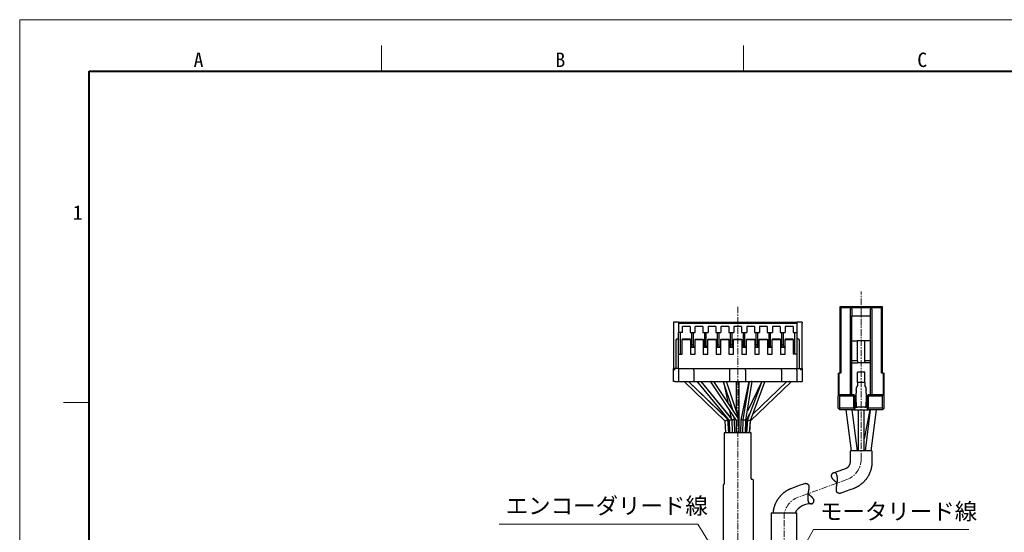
# Model space of a CAD drawing. Header units: millimetres. Extents: x 0 to 422, y 0 to 298.
# Tile 27 of 28: x 0 to 191, y 198 to 298. Entities that reach past the tile are written whole.
import ezdxf

# ---------------------------------------------------------------- set-up
doc = ezdxf.new("R2010")
doc.units = ezdxf.units.MM
doc.linetypes.add('CENTER', pattern=[2, 1.25, -0.25, 0.25, -0.25])
doc.layers.add('図面用', color=7, linetype='Continuous')
doc.styles.add('ｍｓ ｐゴシック', font='msgothic.ttc')

msp = doc.modelspace()

# ---------------------------------------------------------------- linework, layer by layer
at = {"color": 5, "linetype": 'Continuous', "lineweight": 9, "true_color": 0x0000ff}
for p, q in [((0, 0), (0, 297.5)), ((0, 297.5), (422, 297.5))]:
    msp.add_line(p, q, dxfattribs=at)
at = {"color": 7, "linetype": 'Continuous', "lineweight": 9}
for p, q in [((70.33333, 287.5), (70.33333, 292.5)), ((140.66667, 287.5), (140.66667, 292.5)), ((13.5, 223.125), (8.5, 223.125))]:
    msp.add_line(p, q, dxfattribs=at)
at = {"color": 7, "linetype": 'Continuous', "lineweight": 40}
for p, q in [((13.5, 10), (13.5, 287.5)), ((13.5, 287.5), (414.5, 287.5))]:
    msp.add_line(p, q, dxfattribs=at)
at = {"color": 1, "linetype": 'CENTER', "lineweight": 9, "true_color": 0xff0000}
for p, q in [((163.56471, 212.10042), (163.56471, 244.7)), ((139.56471, 241.7), (139.56471, 167)), ((160.80119, 208.15371), (151.32822, 204.70584)), ((148.56471, 167), (148.56471, 200.75913))]:
    msp.add_line(p, q, dxfattribs=at)
at = {"color": 7, "linetype": 'Continuous', "lineweight": 30}
for p, q in [((159.41471, 241.7), (159.61471, 241.5)), ((159.41471, 241.7), (159.41471, 228.81)), ((167.71471, 241.7), (159.41471, 241.7)), ((159.61471, 241.5), (159.61471, 228.81)), ((167.51471, 241.5), (159.61471, 241.5)), ((161.76471, 241.3), (161.46471, 241.3)), ((161.46471, 224.7), (161.46471, 241.3)), ((161.76471, 241.3), (161.76471, 239.90979)), ((165.66471, 241.3), (165.36471, 241.3)), ((165.36471, 239.90979), (165.36471, 241.3)), ((165.66471, 241.3), (165.66471, 224.7)), ((167.71471, 241.7), (167.51471, 241.5)), ((167.51471, 228.81), (167.51471, 241.5)), ((167.71471, 228.81), (167.71471, 241.7)), ((165.36471, 239.90979), (161.76471, 239.90979)), ((161.76471, 235.1), (161.76471, 239.90979)), ((165.36471, 235.1), (165.36471, 239.90979)), ((128.06471, 238.7), (127.06471, 238.7)), ((127.06471, 238.7), (127.06471, 238.55)), ((127.06471, 238.55), (127.06471, 229.7)), ((128.06471, 238.7), (151.06471, 238.7)), ((128.06471, 238.7), (128.06471, 238.5)), ((128.06471, 238.5), (151.06471, 238.5)), ((128.06471, 238.5), (128.06471, 236.7)), ((130.31471, 237.9), (128.81471, 237.9)), ((128.81471, 236.7), (128.81471, 237.9)), ((130.31471, 237.9), (130.31471, 236.7)), ((132.81471, 237.9), (131.31471, 237.9)), ((131.31471, 236.7), (131.31471, 237.9)), ((132.81471, 237.9), (132.81471, 236.7)), ((135.31471, 237.9), (133.81471, 237.9)), ((133.81471, 237.9), (133.81471, 236.7)), ((135.31471, 237.9), (135.31471, 236.7)), ((137.81471, 237.9), (136.31471, 237.9)), ((136.31471, 237.9), (136.31471, 236.7)), ((137.81471, 237.9), (137.81471, 236.7)), ((140.31471, 237.9), (138.81471, 237.9)), ((138.81471, 237.9), (138.81471, 236.7)), ((140.31471, 237.9), (140.31471, 236.7)), ((142.81471, 237.9), (141.31471, 237.9)), ((141.31471, 237.9), (141.31471, 236.7)), ((142.81471, 237.9), (142.81471, 236.7)), ((145.31471, 237.9), (143.81471, 237.9)), ((143.81471, 237.9), (143.81471, 236.7)), ((145.31471, 237.9), (145.31471, 236.7)), ((147.81471, 237.9), (146.31471, 237.9)), ((146.31471, 237.9), (146.31471, 236.7)), ((147.81471, 237.9), (147.81471, 236.7)), ((150.31471, 237.9), (148.81471, 237.9)), ((148.81471, 237.9), (148.81471, 236.7)), ((150.31471, 237.9), (150.31471, 236.7)), ((151.06471, 238.7), (151.06471, 238.5)), ((152.06471, 238.7), (151.06471, 238.7)), ((151.06471, 238.5), (151.06471, 236.7)), ((152.06471, 238.7), (152.06471, 238.55)), ((152.06471, 229.7), (152.06471, 238.55)), ((128.06471, 235.5), (127.86471, 235.5)), ((128.81471, 236.7), (128.06471, 236.7)), ((128.06471, 235.27681), (128.06471, 236.7)), ((128.46471, 232.5), (128.46471, 236.7)), ((130.36471, 235.43514), (128.76471, 235.43514)), ((128.76471, 235.43514), (128.76471, 235.35)), ((130.31471, 236.7), (131.31471, 236.7)), ((130.36471, 235.35), (130.36471, 235.43514)), ((130.66471, 233.96667), (130.66471, 236.7)), ((130.96471, 233.96667), (130.96471, 236.7)), ((131.26471, 235.43514), (132.86471, 235.43514)), ((131.26471, 235.43514), (131.26471, 235.35)), ((132.81471, 236.7), (133.81471, 236.7)), ((132.86471, 235.35), (132.86471, 235.43514)), ((133.16471, 233.96667), (133.16471, 236.7)), ((133.46471, 233.96667), (133.46471, 236.7)), ((133.76471, 235.43514), (135.36471, 235.43514)), ((133.76471, 235.43514), (133.76471, 235.35)), ((135.31471, 236.7), (136.31471, 236.7)), ((135.36471, 235.35), (135.36471, 235.43514)), ((135.66471, 233.96667), (135.66471, 236.7)), ((135.96471, 233.96667), (135.96471, 236.7)), ((136.26471, 235.43514), (137.86471, 235.43514)), ((136.26471, 235.43514), (136.26471, 235.35)), ((137.81471, 236.7), (138.81471, 236.7)), ((137.86471, 235.35), (137.86471, 235.43514)), ((138.16471, 233.96667), (138.16471, 236.7)), ((138.46471, 233.96667), (138.46471, 236.7)), ((138.76471, 235.43514), (140.36471, 235.43514)), ((138.76471, 235.43514), (138.76471, 235.35)), ((140.31471, 236.7), (141.31471, 236.7)), ((140.36471, 235.35), (140.36471, 235.43514)), ((140.66471, 233.96667), (140.66471, 236.7)), ((140.96471, 233.96667), (140.96471, 236.7)), ((141.26471, 235.43514), (142.86471, 235.43514)), ((141.26471, 235.43514), (141.26471, 235.35)), ((142.81471, 236.7), (143.81471, 236.7)), ((142.86471, 235.35), (142.86471, 235.43514)), ((143.16471, 233.96667), (143.16471, 236.7)), ((143.46471, 233.96667), (143.46471, 236.7)), ((143.76471, 235.43514), (145.36471, 235.43514)), ((143.76471, 235.43514), (143.76471, 235.35)), ((145.31471, 236.7), (146.31471, 236.7)), ((145.36471, 235.35), (145.36471, 235.43514)), ((145.66471, 233.96667), (145.66471, 236.7)), ((145.96471, 233.96667), (145.96471, 236.7)), ((147.86471, 235.43514), (146.26471, 235.43514)), ((146.26471, 235.43514), (146.26471, 235.35)), ((147.81471, 236.7), (148.81471, 236.7)), ((147.86471, 235.35), (147.86471, 235.43514)), ((148.16471, 233.96667), (148.16471, 236.7)), ((148.46471, 233.96667), (148.46471, 236.7)), ((150.36471, 235.43514), (148.76471, 235.43514)), ((148.76471, 235.43514), (148.76471, 235.35)), ((150.31471, 236.7), (151.06471, 236.7)), ((150.36471, 235.35), (150.36471, 235.43514)), ((150.66471, 232.5), (150.66471, 236.7)), ((151.06471, 236.7), (151.06471, 235.27681)), ((151.26471, 235.5), (151.06471, 235.5)), ((127.56471, 235.2), (127.56471, 229.7)), ((128.06471, 235.27681), (128.06471, 235.2)), ((128.06471, 232.5), (128.06471, 235.2)), ((128.76471, 232.5), (128.76471, 235.35)), ((128.76471, 235.35), (130.36471, 235.35)), ((130.36471, 235.35), (130.36471, 232.5)), ((130.66471, 233.96667), (130.36471, 233.96667)), ((131.26471, 233.8), (130.36471, 233.8)), ((130.96471, 234.3), (130.66471, 234.3)), ((130.96471, 233.96667), (131.26471, 233.96667)), ((131.26471, 232.5), (131.26471, 235.35)), ((131.26471, 235.35), (132.86471, 235.35)), ((132.86471, 235.35), (132.86471, 232.5)), ((132.86471, 233.96667), (133.16471, 233.96667)), ((133.76471, 233.8), (132.86471, 233.8)), ((133.46471, 234.3), (133.16471, 234.3)), ((133.76471, 233.96667), (133.46471, 233.96667)), ((133.76471, 232.5), (133.76471, 235.35)), ((133.76471, 235.35), (135.36471, 235.35)), ((135.36471, 235.35), (135.36471, 232.5)), ((135.36471, 233.96667), (135.66471, 233.96667)), ((136.26471, 233.8), (135.36471, 233.8)), ((135.96471, 234.3), (135.66471, 234.3)), ((136.26471, 233.96667), (135.96471, 233.96667)), ((136.26471, 232.5), (136.26471, 235.35)), ((136.26471, 235.35), (137.86471, 235.35)), ((137.86471, 235.35), (137.86471, 232.5)), ((137.86471, 233.96667), (138.16471, 233.96667)), ((138.76471, 233.8), (137.86471, 233.8)), ((138.46471, 234.3), (138.16471, 234.3)), ((138.76471, 233.96667), (138.46471, 233.96667)), ((138.76471, 232.5), (138.76471, 235.35)), ((138.76471, 235.35), (140.36471, 235.35)), ((140.36471, 235.35), (140.36471, 232.5)), ((140.36471, 233.96667), (140.66471, 233.96667)), ((141.26471, 233.8), (140.36471, 233.8)), ((140.96471, 234.3), (140.66471, 234.3)), ((141.26471, 233.96667), (140.96471, 233.96667)), ((141.26471, 232.5), (141.26471, 235.35)), ((141.26471, 235.35), (142.86471, 235.35)), ((142.86471, 235.35), (142.86471, 232.5)), ((142.86471, 233.96667), (143.16471, 233.96667)), ((143.76471, 233.8), (142.86471, 233.8)), ((143.46471, 234.3), (143.16471, 234.3)), ((143.76471, 233.96667), (143.46471, 233.96667)), ((143.76471, 232.5), (143.76471, 235.35)), ((143.76471, 235.35), (145.36471, 235.35)), ((145.36471, 235.35), (145.36471, 232.5)), ((145.36471, 233.96667), (145.66471, 233.96667)), ((146.26471, 233.8), (145.36471, 233.8)), ((145.96471, 234.3), (145.66471, 234.3)), ((146.26471, 233.96667), (145.96471, 233.96667)), ((146.26471, 232.5), (146.26471, 235.35)), ((146.26471, 235.35), (147.86471, 235.35)), ((147.86471, 235.35), (147.86471, 232.5)), ((147.86471, 233.96667), (148.16471, 233.96667)), ((148.76471, 233.8), (147.86471, 233.8)), ((148.46471, 234.3), (148.16471, 234.3)), ((148.76471, 233.96667), (148.46471, 233.96667)), ((148.76471, 232.5), (148.76471, 235.35)), ((148.76471, 235.35), (150.36471, 235.35)), ((150.36471, 235.35), (150.36471, 232.5)), ((151.06471, 235.27681), (151.06471, 235.2)), ((151.06471, 235.2), (151.06471, 232.5)), ((151.56471, 229.7), (151.56471, 235.2)), ((161.76471, 235.1), (162.86471, 235.1)), ((161.76471, 231.2), (161.76471, 235.1)), ((162.86471, 231.2), (162.86471, 235.1)), ((164.26471, 235.1), (162.86471, 235.1)), ((165.36471, 235.1), (164.26471, 235.1)), ((164.26471, 231.2), (164.26471, 235.1)), ((165.36471, 231.2), (165.36471, 235.1)), ((128.06471, 232.5), (128.76471, 232.5)), ((128.06471, 229.7), (128.06471, 232.5)), ((130.36471, 232.5), (131.26471, 232.5)), ((132.86471, 232.5), (133.76471, 232.5)), ((135.36471, 232.5), (136.26471, 232.5)), ((137.86471, 232.5), (138.76471, 232.5)), ((140.36471, 232.5), (141.26471, 232.5)), ((142.86471, 232.5), (143.76471, 232.5)), ((145.36471, 232.5), (146.26471, 232.5)), ((147.86471, 232.5), (148.76471, 232.5)), ((151.06471, 232.5), (150.36471, 232.5)), ((151.06471, 232.5), (151.06471, 229.7)), ((127.06471, 229.7), (127.36471, 229.4)), ((127.06471, 227.2), (127.06471, 229.7)), ((128.06471, 229.7), (127.06471, 229.7)), ((128.06471, 229.7), (128.06471, 229.4)), ((128.06471, 229.7), (131.06471, 229.7)), ((131.06471, 229.7), (138.06471, 229.7)), ((131.06471, 229.4), (131.06471, 229.7)), ((138.06471, 229.4), (138.06471, 229.7)), ((138.06471, 229.7), (141.06471, 229.7)), ((141.06471, 229.7), (148.06471, 229.7)), ((141.06471, 229.4), (141.06471, 229.7)), ((148.06471, 229.4), (148.06471, 229.7)), ((148.06471, 229.7), (151.06471, 229.7)), ((151.06471, 229.7), (152.06471, 229.7)), ((151.06471, 229.4), (151.06471, 229.7)), ((151.76471, 229.4), (152.06471, 229.7)), ((152.06471, 229.7), (152.06471, 227.2)), ((162.86471, 231.2), (161.76471, 231.2)), ((161.76471, 230.85), (161.76471, 231.2)), ((161.76471, 230.85), (162.86471, 230.85)), ((161.76471, 224.7), (161.76471, 230.85)), ((162.86471, 231.2), (162.86471, 230.85)), ((164.26471, 230.85), (162.86471, 230.85)), ((165.36471, 231.2), (164.26471, 231.2)), ((164.26471, 230.85), (164.26471, 231.2)), ((165.36471, 230.85), (164.26471, 230.85)), ((165.36471, 230.85), (165.36471, 231.2)), ((165.36471, 224.7), (165.36471, 230.85)), ((128.06471, 229.4), (128.06471, 227.2)), ((131.06471, 229.4), (131.06471, 227.2)), ((138.06471, 227.2), (138.06471, 229.4)), ((141.06471, 229.4), (141.06471, 227.2)), ((148.06471, 229.4), (148.06471, 227.2)), ((151.06471, 229.4), (151.06471, 227.2)), ((159.11471, 228.81), (159.31471, 228.81)), ((159.11471, 228.81), (159.11471, 224.4)), ((159.31471, 224.6), (159.31471, 228.81)), ((159.61471, 228.81), (159.31471, 228.81)), ((164.26471, 229), (162.86471, 229)), ((162.86471, 227), (162.86471, 229)), ((164.26471, 227), (164.26471, 229)), ((167.81471, 228.81), (167.51471, 228.81)), ((167.81471, 228.81), (168.01471, 228.81)), ((167.81471, 228.81), (167.81471, 224.6)), ((168.01471, 224.4), (168.01471, 228.81)), ((127.36471, 227.2), (127.06471, 227.2)), ((127.36471, 227.2), (128.06471, 227.2)), ((128.06471, 227.2), (131.06471, 227.2)), ((129.26471, 227.2), (129.26471, 227.07242)), ((129.26471, 227.07242), (129.26471, 227.07202)), ((129.26476, 227.07189), (129.35695, 226.98358)), ((129.26479, 227.07223), (137.06964, 219.56467)), ((137.65377, 219.83533), (129.99745, 227.2)), ((137.62955, 219.88977), (129.99838, 227.2)), ((131.06471, 227.2), (138.06471, 227.2)), ((131.76471, 227.2), (131.76471, 227.09343)), ((131.76471, 227.09343), (131.76471, 227.09231)), ((131.76477, 227.09324), (137.87525, 219.58799)), ((131.76479, 227.09208), (131.8327, 227.00981)), ((138.46657, 219.81201), (132.45156, 227.2)), ((138.25812, 220.16795), (132.4537, 227.2)), ((134.26471, 227.2), (134.26471, 227.10963)), ((134.26496, 227.10878), (139.26471, 219.60917)), ((139.86466, 219.7909), (134.92526, 227.2)), ((136.76471, 227.2), (136.76471, 227.15134)), ((136.76471, 227.15129), (138.57169, 221.73035)), ((136.7748, 227.12102), (137.6204, 223.15729)), ((139.83661, 219.83298), (137.38093, 227.2)), ((138.06471, 227.2), (141.06471, 227.2)), ((139.26471, 227.2), (139.26471, 221.54868)), ((139.86471, 219.79075), (139.86471, 227.2)), ((141.75795, 227.2), (140.16513, 219.73362)), ((141.76095, 227.2), (140.57483, 219.72876)), ((141.06471, 227.2), (148.06471, 227.2)), ((141.17321, 219.67124), (142.3647, 227.17629)), ((144.24407, 227.2), (141.4387, 219.76336)), ((144.23183, 227.2), (141.44995, 221.4144)), ((142.03217, 219.63664), (144.86469, 227.14525)), ((142.05989, 219.56479), (149.86462, 227.07223)), ((142.35975, 227.14515), (142.36466, 227.16815)), ((142.36471, 227.17638), (142.36471, 227.2)), ((142.36471, 227.16857), (142.36471, 227.17638)), ((149.13196, 227.2), (142.46677, 220.7887)), ((144.84076, 227.08183), (144.86467, 227.13154)), ((144.86471, 227.14535), (144.86471, 227.2)), ((144.86471, 227.13171), (144.86471, 227.14535)), ((148.06471, 227.2), (151.06471, 227.2)), ((149.86471, 227.07242), (149.86471, 227.2)), ((151.06471, 227.2), (151.76471, 227.2)), ((151.76471, 227.2), (152.06471, 227.2)), ((162.86471, 227), (162.86471, 226.42498)), ((164.26471, 227), (162.86471, 227)), ((164.26471, 227), (164.26471, 226.42498)), ((159.26471, 224.55), (159.11471, 224.4)), ((159.11471, 222), (159.11471, 224.4)), ((159.41471, 224.7), (159.26471, 224.55)), ((159.41471, 224.4), (159.26471, 224.55)), ((159.41471, 224.7), (162.11471, 224.7)), ((159.41471, 222), (159.41471, 224.4)), ((159.41471, 224.4), (162.11471, 224.4)), ((162.26471, 224.55), (162.11471, 224.7)), ((162.11471, 224.4), (162.26471, 224.55)), ((162.11471, 222), (162.11471, 224.4)), ((162.41471, 224.4), (162.26471, 224.55)), ((162.41471, 222), (162.41471, 224.4)), ((162.56471, 225.48504), (162.56471, 225.67185)), ((162.56471, 225.48504), (162.56471, 224.9)), ((162.56471, 223.2), (162.56471, 224.9)), ((164.56471, 225.67185), (164.56471, 225.48504)), ((164.56471, 224.9), (164.56471, 225.48504)), ((164.56471, 224.9), (164.56471, 223.2)), ((164.71471, 224.4), (164.86471, 224.55)), ((164.71471, 222), (164.71471, 224.4)), ((164.86471, 224.55), (165.01471, 224.7)), ((165.01471, 224.4), (164.86471, 224.55)), ((165.01471, 224.7), (167.71471, 224.7)), ((165.01471, 222), (165.01471, 224.4)), ((165.01471, 224.4), (167.71471, 224.4)), ((167.86471, 224.55), (167.71471, 224.7)), ((167.71471, 224.4), (167.86471, 224.55)), ((167.71471, 222), (167.71471, 224.4)), ((168.01471, 224.4), (167.86471, 224.55)), ((168.01471, 222), (168.01471, 224.4)), ((138.52261, 221.80398), (138.47897, 222.00851)), ((162.56471, 223.5), (162.41471, 223.5)), ((162.41471, 222.2), (162.86471, 222.2)), ((162.56471, 223.2), (162.56471, 222.50718)), ((164.26471, 222.2), (162.86471, 222.2)), ((164.71471, 222.2), (164.26471, 222.2)), ((164.71471, 223.5), (164.56471, 223.5)), ((164.56471, 222.50718), (164.56471, 223.2)), ((137.95974, 221.56661), (138.28701, 220.03256)), ((138.96428, 219.73362), (138.86195, 220.2133)), ((141.25571, 219.62582), (141.86425, 220.89142)), ((159.11471, 222), (159.26471, 221.85)), ((159.41471, 222), (159.26471, 221.85)), ((159.41471, 221.7), (159.26471, 221.85)), ((162.11471, 222), (159.41471, 222)), ((162.11471, 221.7), (159.41471, 221.7)), ((160.5876, 221.7), (161.60983, 213.7)), ((160.5876, 221.7), (161.60983, 213.7)), ((162.81958, 213.7), (161.79736, 221.7)), ((162.81958, 213.7), (161.79736, 221.7)), ((162.11471, 222), (162.26471, 221.85)), ((162.11471, 221.7), (162.26471, 221.85)), ((162.11471, 221.7), (165.01471, 221.7)), ((162.26471, 221.85), (162.41471, 222)), ((162.96471, 221.7), (162.96471, 213.7)), ((162.96471, 221.7), (162.96471, 213.7)), ((165.25902, 221.7), (164.16471, 216.07208)), ((164.16471, 213.7), (164.16471, 221.7)), ((164.16471, 213.7), (164.16471, 221.7)), ((165.25902, 221.7), (164.16471, 216.07208)), ((165.33205, 221.7), (164.30983, 213.7)), ((165.33205, 221.7), (164.30983, 213.7)), ((164.71471, 222), (164.86471, 221.85)), ((164.86471, 221.85), (165.01471, 222)), ((165.01471, 221.7), (164.86471, 221.85)), ((167.71471, 222), (165.01471, 222)), ((167.71471, 221.7), (165.01471, 221.7)), ((165.51958, 213.7), (166.54181, 221.7)), ((165.51958, 213.7), (166.54181, 221.7)), ((167.71471, 222), (167.86471, 221.85)), ((167.71471, 221.7), (167.86471, 221.85)), ((168.01471, 222), (167.86471, 221.85)), ((137.06953, 219.56479), (137.21641, 217.2)), ((137.81757, 217.2), (137.65389, 219.83505)), ((137.84333, 217.2), (137.68744, 219.81867)), ((137.87524, 219.58799), (137.97308, 217.2)), ((138.57358, 217.2), (138.46657, 219.81201)), ((138.99473, 217.2), (138.96433, 219.73323)), ((139.26471, 219.60925), (139.26471, 217.2)), ((139.86471, 217.2), (139.86471, 219.79075)), ((140.16508, 219.73323), (140.13468, 217.2)), ((140.57483, 219.72875), (140.48832, 217.2)), ((141.08867, 217.2), (141.17322, 219.67125)), ((141.15633, 217.2), (141.25572, 219.62583)), ((141.43867, 219.7632), (141.28608, 217.2)), ((141.88714, 217.2), (142.0322, 219.63672)), ((141.913, 217.2), (142.0599, 219.56495)), ((142.16471, 217.2), (136.96471, 217.2)), ((136.96471, 217.2), (136.96471, 207.3118)), ((142.16471, 208.3), (142.16471, 217.2)), ((165.66471, 213.7), (161.46471, 213.7)), ((136.76471, 207.0882), (136.76471, 192.2)), ((136.90943, 207.22236), (136.81998, 207.17764)), ((142.23491, 208.2), (142.46471, 208.2)), ((142.56471, 208.1), (142.56471, 195.3)), ((146.06471, 201.7), (146.06471, 176.7)), ((146.06471, 201.7), (151.06471, 201.7)), ((151.06471, 187), (151.06471, 201.7))]:
    msp.add_line(p, q, dxfattribs=at)
for points in [[(158.17622, 209.43308), (159.96785, 210.08518), (160.49907, 210.27853), (160.52847, 210.28923), (160.55152, 210.29763), (160.56682, 210.30332), (160.57747, 210.30747), (160.5902, 210.31264), (160.60602, 210.31917), (160.62191, 210.32594), (160.63769, 210.3329), (160.65803, 210.34223), (160.6782, 210.35186), (160.69818, 210.3618), (160.71798, 210.37204), (160.73758, 210.38258), (160.75699, 210.39342), (160.7762, 210.40456), (160.79673, 210.41691), (160.81701, 210.42959), (160.83704, 210.44259), (160.85682, 210.45592), (160.8767, 210.46981), (160.8963, 210.48403), (160.91563, 210.49856), (160.93467, 210.51339), (160.95342, 210.52854), (160.97188, 210.54398), (160.99004, 210.5597), (161.00791, 210.57572), (161.02547, 210.59201), (161.04272, 210.60857), (161.05813, 210.62386), (161.07329, 210.63936), (161.08818, 210.65507), (161.10281, 210.67099), (161.11717, 210.68711), (161.13126, 210.70342), (161.14508, 210.71992), (161.15971, 210.73796), (161.17401, 210.75622), (161.18798, 210.77468), (161.20163, 210.79334), (161.21519, 210.81254), (161.2284, 210.83194), (161.24125, 210.85152), (161.25376, 210.87129), (161.26592, 210.89123), (161.27773, 210.91134), (161.28918, 210.93161), (161.30028, 210.95204), (161.31102, 210.97261), (161.3214, 210.99333), (161.33053, 211.01228), (161.33937, 211.03134), (161.3479, 211.05051), (161.35613, 211.06977), (161.36407, 211.08912), (161.3717, 211.10856), (161.37904, 211.12809), (161.38662, 211.14928), (161.39385, 211.17055), (161.40073, 211.19191), (161.40725, 211.21333), (161.41353, 211.23522), (161.41944, 211.25717), (161.42499, 211.27918), (161.43017, 211.30124), (161.43498, 211.32335), (161.43944, 211.34549), (161.44352, 211.36766), (161.44724, 211.38986), (161.4506, 211.41208), (161.4536, 211.43431), (161.45573, 211.45201), (161.45763, 211.4697), (161.4593, 211.48739), (161.46075, 211.50508), (161.46197, 211.52276), (161.46296, 211.54044), (161.46373, 211.55808), (161.46428, 211.57251), (161.46443, 211.57792), (161.46455, 211.58396), (161.46464, 211.59118), (161.46469, 211.60012), (161.46471, 211.65877), (161.46471, 211.80415), (161.46471, 212.08202), (161.46471, 212.63073), (161.46471, 213.7)], [(165.66471, 213.7), (165.66471, 212.37534), (165.66471, 211.72815), (165.66471, 211.67604), (165.66471, 211.61558), (165.66409, 211.53344), (165.66209, 211.44059), (165.65875, 211.35198), (165.65409, 211.26567), (165.64847, 211.18423), (165.64175, 211.10374), (165.63395, 211.02421), (165.62512, 210.94565), (165.6153, 210.86807), (165.60452, 210.79148), (165.59282, 210.71589), (165.58024, 210.64131), (165.56538, 210.56028), (165.54955, 210.48049), (165.53278, 210.40196), (165.51513, 210.32468), (165.4963, 210.24731), (165.47665, 210.17126), (165.45623, 210.09653), (165.43508, 210.02313), (165.41325, 209.95105), (165.38508, 209.86284), (165.356, 209.7767), (165.32611, 209.69265), (165.29548, 209.61067), (165.26363, 209.52932), (165.2312, 209.45009), (165.19826, 209.37298), (165.1649, 209.29797), (165.1312, 209.22504), (165.09715, 209.15403), (165.06291, 209.08507), (165.02854, 209.01815), (164.99411, 208.95325), (164.95969, 208.89035), (164.92535, 208.82941), (164.89114, 208.77043), (164.8479, 208.69815), (164.80509, 208.62894), (164.76283, 208.56276), (164.71985, 208.49748), (164.67416, 208.43019), (164.62562, 208.36097), (164.57415, 208.28992), (164.53157, 208.23287), (164.48706, 208.17481), (164.44055, 208.1158), (164.39201, 208.05589), (164.34137, 207.99514), (164.28858, 207.93362), (164.23359, 207.8714), (164.17751, 207.80981), (164.11921, 207.74768), (164.05865, 207.68509), (163.99577, 207.62211), (163.94057, 207.56843), (163.88363, 207.51457), (163.82494, 207.4606), (163.76445, 207.40656), (163.70215, 207.35252), (163.63801, 207.29852), (163.57694, 207.24862), (163.51424, 207.19885), (163.4499, 207.14929), (163.3839, 207.09997), (163.31498, 207.05005), (163.24431, 207.00051), (163.17188, 206.95138), (163.09767, 206.90273), (163.02167, 206.85462), (162.95696, 206.81499), (162.891, 206.77582), (162.82377, 206.73714), (162.75528, 206.69899), (162.68552, 206.66141), (162.61448, 206.62444), (162.53554, 206.58485), (162.45507, 206.54608), (162.37308, 206.50818), (162.28957, 206.47122), (162.20454, 206.43524), (162.1155, 206.39938), (162.02464, 206.36451), (161.35275, 206.11969), (160.62077, 205.85328), (159.81533, 205.56012), (159.61255, 205.48631)], [(157.9754, 209.31426), (157.9681, 209.30796), (157.95366, 209.29501), (157.93947, 209.28158), (157.92555, 209.2677), (157.91211, 209.25356), (157.89896, 209.23898), (157.88612, 209.22395), (157.87362, 209.20849), (157.86146, 209.19259), (157.84968, 209.17625), (157.83829, 209.15949), (157.82733, 209.1423), (157.81722, 209.12538), (157.80754, 209.10808), (157.79833, 209.09039), (157.78961, 209.07232), (157.78344, 209.05858), (157.77757, 209.04464), (157.77201, 209.03048), (157.76678, 209.01613), (157.76189, 209.00157), (157.75735, 208.9868), (157.75318, 208.97184), (157.74939, 208.95667), (157.746, 208.94132), (157.74302, 208.92578), (157.74087, 208.91269), (157.73901, 208.89946), (157.73748, 208.88612), (157.73626, 208.87265), (157.73538, 208.85907), (157.73483, 208.84537), (157.73464, 208.83382), (157.7347, 208.82218), (157.73501, 208.81048), (157.73558, 208.7987), (157.73641, 208.78686), (157.7375, 208.77495), (157.73903, 208.7617), (157.74089, 208.74837), (157.74308, 208.73497), (157.74562, 208.72152), (157.7485, 208.708), (157.75117, 208.6967), (157.75407, 208.68536), (157.75722, 208.67399), (157.76061, 208.66259), (157.76424, 208.65116), (157.76812, 208.63971), (157.77223, 208.62824), (157.77659, 208.61675), (157.78119, 208.60525), (157.78603, 208.59373), (157.7911, 208.58219), (157.7964, 208.57066), (157.80227, 208.55843), (157.8084, 208.5462), (157.81479, 208.53396), (157.82142, 208.52173), (157.8283, 208.5095), (157.83542, 208.49727), (157.84376, 208.48344), (157.85241, 208.46961), (157.86135, 208.4558), (157.87057, 208.442), (157.88006, 208.42822), (157.88982, 208.41447), (157.89984, 208.40074), (157.91011, 208.38702), (157.92062, 208.37333), (157.93137, 208.35967), (157.94513, 208.34263), (157.95922, 208.32562), (157.97364, 208.30865), (157.98838, 208.29173), (158.00497, 208.27309), (158.02192, 208.2545), (158.0392, 208.23594), (158.05678, 208.21742), (158.07466, 208.19894), (158.09281, 208.18049), (158.11121, 208.16208), (158.12985, 208.14371), (158.15317, 208.12107), (158.17682, 208.09846), (158.20077, 208.07587), (158.225, 208.0533), (158.24948, 208.03075), (158.27419, 208.00821), (158.30411, 207.98118), (158.33431, 207.95413), (158.36477, 207.92706), (158.39544, 207.89997), (158.4263, 207.87285), (158.45732, 207.84568), (158.4885, 207.81845), (158.5198, 207.79116), (158.5512, 207.76381), (158.58267, 207.73637), (158.61596, 207.70732), (158.64931, 207.67816), (158.68268, 207.64889), (158.71605, 207.61951), (158.7494, 207.59002), (158.78043, 207.56243), (158.81142, 207.53472), (158.84234, 207.50689), (158.87318, 207.47895), (158.89432, 207.45968)], [(159.61256, 205.48632), (159.60119, 205.48231), (159.58224, 205.47622), (159.56295, 205.47071), (159.54333, 205.4658), (159.52273, 205.46135), (159.50182, 205.45755), (159.48062, 205.45439), (159.45914, 205.45188), (159.43741, 205.45002), (159.4169, 205.44889), (159.3962, 205.44834), (159.37533, 205.44839), (159.35432, 205.44904), (159.33317, 205.4503), (159.31191, 205.45218), (159.29055, 205.4547), (159.26913, 205.45785), (159.24765, 205.46167), (159.22615, 205.46616), (159.20823, 205.47042), (159.19032, 205.47517), (159.17244, 205.48041), (159.1546, 205.48617), (159.13683, 205.49244), (159.11915, 205.49924), (159.10162, 205.50656), (159.08422, 205.51442), (159.06695, 205.52286), (159.04985, 205.53187), (159.03722, 205.53897), (159.0247, 205.54641), (159.0123, 205.55419), (159.00003, 205.56232), (158.98791, 205.5708), (158.97594, 205.57964), (158.96414, 205.58885), (158.95251, 205.59843), (158.94108, 205.60839), (158.92985, 205.61873), (158.92065, 205.62764), (158.91161, 205.63683), (158.90273, 205.64629), (158.89402, 205.65603), (158.8855, 205.66604), (158.87716, 205.67634), (158.86971, 205.68599), (158.86242, 205.69589), (158.8553, 205.70602), (158.84836, 205.71639), (158.8416, 205.72699), (158.83504, 205.73783), (158.82918, 205.74797), (158.82349, 205.75832), (158.81797, 205.76886), (158.81261, 205.7796), (158.80743, 205.79052), (158.80243, 205.80164), (158.79761, 205.81294), (158.79296, 205.82443), (158.7885, 205.83611), (158.78422, 205.84797), (158.78012, 205.86001), (158.7762, 205.87222), (158.77248, 205.8846), (158.76893, 205.89715), (158.76558, 205.90987), (158.7624, 205.92275), (158.75941, 205.93579), (158.7566, 205.94898), (158.75384, 205.96305), (158.75127, 205.97729), (158.7489, 205.99169), (158.74672, 206.00625), (158.74474, 206.02094), (158.74295, 206.03578), (158.74113, 206.05282), (158.73956, 206.07003), (158.73821, 206.08741), (158.73708, 206.10494), (158.73618, 206.12263), (158.73548, 206.14045), (158.735, 206.15842), (158.73471, 206.17652), (158.73462, 206.19475), (158.73471, 206.2131), (158.73508, 206.2362), (158.73571, 206.25948), (158.73661, 206.28292), (158.73775, 206.30651), (158.73936, 206.33403), (158.74126, 206.36174), (158.74344, 206.38963), (158.74588, 206.41769), (158.74856, 206.4459), (158.75146, 206.47426), (158.75501, 206.50669), (158.75881, 206.5393), (158.76284, 206.57207), (158.76707, 206.605), (158.77149, 206.63806), (158.77607, 206.67126), (158.7808, 206.70458), (158.78566, 206.73803), (158.79064, 206.7716), (158.79572, 206.80527), (158.80218, 206.84751), (158.80874, 206.8899), (158.81539, 206.93244), (158.82209, 206.97511), (158.82903, 207.01931), (158.83599, 207.06365), (158.84293, 207.1081), (158.84983, 207.15266), (158.85667, 207.19731), (158.86296, 207.23899), (158.86917, 207.28075), (158.87527, 207.32256), (158.88126, 207.36443), (158.8871, 207.40633), (158.8928, 207.44827), (158.89834, 207.49025), (158.9037, 207.53224), (158.90887, 207.57423), (158.91383, 207.61621), (158.91779, 207.65118), (158.9216, 207.68615), (158.92525, 207.72109), (158.92871, 207.75601), (158.932, 207.79087), (158.9351, 207.82569), (158.93819, 207.86283), (158.94104, 207.8999), (158.94366, 207.93689), (158.94603, 207.97377), (158.94804, 208.00873), (158.9498, 208.04359), (158.95132, 208.07833), (158.95259, 208.11294), (158.95341, 208.14053), (158.95407, 208.16802), (158.95455, 208.19542), (158.95485, 208.2227), (158.95497, 208.24987), (158.9549, 208.27691), (158.95465, 208.30384), (158.95421, 208.33063), (158.95358, 208.35727), (158.95274, 208.38376), (158.95171, 208.41007), (158.95048, 208.43621), (158.94905, 208.46219), (158.9474, 208.48798), (158.94555, 208.51358), (158.94362, 208.53744), (158.94151, 208.56111), (158.9392, 208.5846), (158.9367, 208.6079), (158.93401, 208.63099), (158.93113, 208.65388), (158.92805, 208.67655), (158.92478, 208.69901), (158.92131, 208.72124), (158.91764, 208.74323), (158.91377, 208.76497), (158.90971, 208.78648), (158.90545, 208.80773), (158.90099, 208.82871), (158.89633, 208.84943), (158.89156, 208.86949), (158.88661, 208.88929), (158.88146, 208.90881), (158.87612, 208.92805), (158.8706, 208.947), (158.86489, 208.96565), (158.85946, 208.98256), (158.85388, 208.99922), (158.84814, 209.01562), (158.84576, 209.02222)], [(146.48092, 201.67516), (146.493, 201.81151), (146.50202, 201.89469), (146.51218, 201.97694), (146.52345, 202.05827), (146.53578, 202.13864), (146.54705, 202.20608), (146.55915, 202.27341), (146.5726, 202.34324), (146.58757, 202.41586), (146.60417, 202.49123), (146.62252, 202.56932), (146.63974, 202.63838), (146.65841, 202.70937), (146.67862, 202.78225), (146.70045, 202.85698), (146.72399, 202.93353), (146.74932, 203.01184), (146.77654, 203.09188), (146.80513, 203.17192), (146.8357, 203.25352), (146.86833, 203.33661), (146.90311, 203.42114), (146.93437, 203.49395), (146.96729, 203.56771), (147.00192, 203.64238), (147.03832, 203.71791), (147.07654, 203.79426), (147.11664, 203.87138), (147.15125, 203.93569), (147.18721, 204.00046), (147.22455, 204.06566), (147.2633, 204.13126), (147.30424, 204.19842), (147.3467, 204.26592), (147.39073, 204.33372), (147.43635, 204.40178), (147.48359, 204.47005), (147.53249, 204.5385), (147.58307, 204.60707), (147.63536, 204.67572), (147.68938, 204.7444), (147.74516, 204.81308), (147.79741, 204.87547), (147.85116, 204.93776), (147.90642, 204.99994), (147.96321, 205.06195), (148.02155, 205.12375), (148.08145, 205.18531), (148.14292, 205.24658), (148.19734, 205.29926), (148.25296, 205.35167), (148.30978, 205.40376), (148.36783, 205.45552), (148.4271, 205.50691), (148.49132, 205.56096), (148.55693, 205.61453), (148.62395, 205.66756), (148.69239, 205.72001), (148.76224, 205.77185), (148.83351, 205.82304), (148.90619, 205.87352), (148.98029, 205.92327), (149.05581, 205.97224), (149.13275, 206.02039), (149.21111, 206.06767), (149.29088, 206.11403), (149.35898, 206.15224), (149.42808, 206.18974), (149.49817, 206.22651), (149.56925, 206.26252), (149.64263, 206.29839), (149.71702, 206.33341), (149.79243, 206.36755), (149.86885, 206.4008), (149.94627, 206.43312), (150.75833, 206.73319), (151.56115, 207.02539), (152.42994, 207.3416), (152.51406, 207.37222)], [(152.51684, 207.37323), (152.53455, 207.37935), (152.55257, 207.38495), (152.57091, 207.39001), (152.58954, 207.39455), (152.60844, 207.39855), (152.62761, 207.40201), (152.64921, 207.40522), (152.6711, 207.40776), (152.69325, 207.40962), (152.71565, 207.41078), (152.73826, 207.41125), (152.76106, 207.41101), (152.78405, 207.41005), (152.80718, 207.40836), (152.83043, 207.40592), (152.85377, 207.40273), (152.87327, 207.39947), (152.89282, 207.39566), (152.91237, 207.39129), (152.93191, 207.38635), (152.95143, 207.38082), (152.97089, 207.3747), (152.9895, 207.36824), (153.00804, 207.3612), (153.02646, 207.35357), (153.04476, 207.34533), (153.05832, 207.33878), (153.07178, 207.33187), (153.08513, 207.3246), (153.09837, 207.31696), (153.11147, 207.30895), (153.12444, 207.30056), (153.13726, 207.29178), (153.1499, 207.2826), (153.16237, 207.27302), (153.17464, 207.26303), (153.18471, 207.25438), (153.19463, 207.24544), (153.20438, 207.23621), (153.21397, 207.22667), (153.22338, 207.21683), (153.2326, 207.2067), (153.24017, 207.19796), (153.24761, 207.18901), (153.25489, 207.17985), (153.26203, 207.17046), (153.269, 207.16085), (153.27582, 207.15103), (153.28317, 207.1399), (153.29031, 207.12849), (153.29724, 207.11682), (153.30395, 207.10488), (153.31043, 207.09268), (153.31565, 207.08231), (153.32071, 207.07175), (153.32561, 207.06102), (153.33034, 207.0501), (153.3349, 207.03901), (153.33929, 207.02775), (153.34351, 207.01632), (153.34756, 207.00472), (153.35144, 206.99295), (153.35514, 206.98101), (153.35866, 206.96892), (153.36202, 206.95667), (153.36538, 206.94353), (153.36855, 206.93022), (153.37152, 206.91675), (153.3743, 206.90311), (153.3769, 206.88932), (153.3793, 206.87538), (153.3818, 206.85941), (153.38406, 206.84326), (153.3861, 206.82694), (153.3879, 206.81044), (153.38949, 206.79379), (153.39085, 206.77698), (153.392, 206.76002), (153.39295, 206.74291), (153.3937, 206.72567), (153.39424, 206.70829), (153.39466, 206.68639), (153.3948, 206.66431), (153.39465, 206.64204), (153.39425, 206.6196), (153.39351, 206.59466), (153.39248, 206.56952), (153.39118, 206.5442), (153.38961, 206.51871), (153.3878, 206.49306), (153.38575, 206.46726), (153.38348, 206.44133), (153.38101, 206.41527), (153.3777, 206.38294), (153.37412, 206.35042), (153.3703, 206.31772), (153.36624, 206.28486), (153.36198, 206.25185), (153.35754, 206.2187), (153.352, 206.17876), (153.34625, 206.13863), (153.34032, 206.09832), (153.33424, 206.05785), (153.32803, 206.01723), (153.32173, 205.97648), (153.31535, 205.93558), (153.30891, 205.89456), (153.30245, 205.85342), (153.29597, 205.81217), (153.28914, 205.76852), (153.28234, 205.72474), (153.27559, 205.68087), (153.26891, 205.63691), (153.26232, 205.59289), (153.25629, 205.5518), (153.25036, 205.51066), (153.24456, 205.46947), (153.23889, 205.42824), (153.23338, 205.387), (153.22804, 205.34573), (153.22287, 205.30444), (153.2179, 205.26315), (153.21313, 205.22188), (153.20858, 205.18063), (153.20497, 205.14628), (153.20152, 205.11195), (153.19824, 205.07766), (153.19514, 205.0434), (153.19224, 205.00921), (153.18953, 204.97508), (153.18684, 204.93849), (153.18439, 204.90199), (153.1822, 204.86559), (153.18026, 204.82931), (153.17866, 204.79496), (153.17731, 204.76073), (153.17621, 204.72663), (153.17537, 204.69268), (153.17489, 204.66563), (153.17458, 204.63868), (153.17445, 204.61184), (153.17449, 204.58512), (153.17472, 204.55853), (153.17514, 204.53206), (153.17574, 204.50573), (153.17654, 204.47955), (153.17753, 204.45352), (153.17871, 204.42765), (153.18012, 204.40152), (153.18174, 204.37557), (153.18357, 204.3498), (153.18561, 204.32424), (153.18786, 204.29888), (153.19017, 204.27532), (153.19268, 204.25194), (153.19537, 204.22877), (153.19826, 204.20581), (153.20135, 204.18307), (153.20463, 204.16054), (153.20812, 204.13825), (153.2118, 204.11618), (153.21568, 204.09437), (153.21975, 204.0728), (153.22403, 204.0515), (153.22851, 204.03045), (153.23319, 204.00967), (153.23807, 203.98917), (153.24314, 203.96896), (153.2484, 203.9491), (153.25385, 203.92954), (153.2595, 203.91028), (153.26534, 203.89132), (153.27138, 203.87267), (153.2776, 203.85435), (153.28349, 203.83778), (153.28366, 203.83733)], [(154.00137, 203.44646), (154.01956, 203.45531), (154.03819, 203.46514), (154.05666, 203.47567), (154.07493, 203.48688), (154.093, 203.49876), (154.11084, 203.51131), (154.12728, 203.52362), (154.14348, 203.53651), (154.15944, 203.54996), (154.17512, 203.56397), (154.19051, 203.57853), (154.20559, 203.59363), (154.22033, 203.60929), (154.23472, 203.62548), (154.24871, 203.64221), (154.2623, 203.65946), (154.27329, 203.67424), (154.28396, 203.6894), (154.29428, 203.70491), (154.30425, 203.72078), (154.31383, 203.73701), (154.323, 203.75359), (154.33172, 203.77046), (154.34, 203.78767), (154.34781, 203.80523), (154.35511, 203.82312), (154.36023, 203.83668), (154.36504, 203.85043), (154.36953, 203.86436), (154.37371, 203.87847), (154.37754, 203.89276), (154.38103, 203.90723), (154.38415, 203.92187), (154.3869, 203.93669), (154.38925, 203.95166), (154.39121, 203.9668), (154.39253, 203.97954), (154.39355, 203.99239), (154.39427, 204.00534), (154.39468, 204.0184), (154.39477, 204.03155), (154.39454, 204.0448), (154.39405, 204.05699), (154.39327, 204.06925), (154.39221, 204.08159), (154.39086, 204.09399), (154.38922, 204.10646), (154.38728, 204.11898), (154.38525, 204.13052), (154.38296, 204.1421), (154.38041, 204.15372), (154.37761, 204.16539), (154.37456, 204.17709), (154.37125, 204.18882), (154.36768, 204.20058), (154.36385, 204.21237), (154.35976, 204.22418), (154.35542, 204.23602), (154.35082, 204.24788), (154.34597, 204.25975), (154.34086, 204.27163), (154.33551, 204.28352), (154.32991, 204.29542), (154.32406, 204.30733), (154.31797, 204.31924), (154.31165, 204.33114), (154.30472, 204.34371), (154.29753, 204.35626), (154.29009, 204.36882), (154.2824, 204.38136), (154.27447, 204.3939), (154.26631, 204.40642), (154.25675, 204.42063), (154.24689, 204.43483), (154.23675, 204.44901), (154.22634, 204.46317), (154.21567, 204.4773), (154.20474, 204.4914), (154.19357, 204.50548), (154.18215, 204.51953), (154.1705, 204.53355), (154.15864, 204.54755), (154.14351, 204.56501), (154.12806, 204.58243), (154.11231, 204.59981), (154.09627, 204.61715), (154.07735, 204.63719), (154.05808, 204.6572), (154.03848, 204.67716), (154.01858, 204.69709), (153.99839, 204.71698), (153.97794, 204.73684), (153.95437, 204.7594), (153.9305, 204.78194), (153.90635, 204.80446), (153.88194, 204.82696), (153.85731, 204.84945), (153.83246, 204.87193), (153.80741, 204.89442), (153.78219, 204.91692), (153.7568, 204.93943), (153.73127, 204.96196), (153.69917, 204.99016), (153.66689, 205.01842), (153.63445, 205.04673), (153.6019, 205.07511), (153.56816, 205.10451), (153.53433, 205.134), (153.50044, 205.1636), (153.46651, 205.1933), (153.43258, 205.2231), (153.40096, 205.25099), (153.36937, 205.27898), (153.33781, 205.30709), (153.30632, 205.33532), (153.2749, 205.36366), (153.24358, 205.39212), (153.23509, 205.39987)]]:
    msp.add_lwpolyline(points, dxfattribs=at)
for centre, radius, start, end in [((127.86471, 235.2), 0.3, 90, 180), ((151.26471, 235.2), 0.3, 0, 90), ((164.03398, 225.5229), 1.4768, 142.3502227, 174.2112538), ((163.10052, 225.52493), 1.47154, 5.7301797, 37.7083438), ((162.88677, 222.50648), 0.32203, 181.5557837, 212.3476176), ((162.86471, 222.5), 0.3, 213.5573098, 270), ((164.26471, 222.5), 0.3, 270, 326.4426902), ((164.24161, 222.50682), 0.32309, 327.6982058, 0.0633012), ((158.40781, 208.81256), 0.66233, 110.4796955, 130.7580617), ((158.33584, 208.94222), 0.51616, 8.9164616, 108.029671), ((136.86471, 207.0882), 0.1, 116.5650512, 180), ((136.86471, 207.3118), 0.1, 296.5650512, 0), ((142.26471, 208.3), 0.1, 180, 270), ((142.46471, 208.1), 0.1, 0, 90), ((153.71539, 200.03275), 3.41131, 85.6447294, 150.7435006), ((153.7899, 203.91253), 0.5118, 188.4484912, 294.4057076)]:
    msp.add_arc(centre, radius, start, end, dxfattribs=at)
at = {"color": 1, "linetype": 'CENTER', "lineweight": 9, "true_color": 0xff0000}
for centre, start, end in [((159.36471, 212.10042), 289.9999623, 0), ((152.76471, 200.75913), 109.9999623, 180)]:
    msp.add_arc(centre, 4.2, start, end, dxfattribs=at)
at = {"color": 7, "linetype": 'Continuous', "lineweight": 30}
for centre, major_axis, ratio, start_param, end_param in [((129.56471, 227.2), (-0.29998, -0.12768), 0.027205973, 0.063832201, 1.634628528), ((132.06471, 227.2), (-0.29998, -0.10667), 0.02993631, 4.796375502, 6.367171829), ((134.56471, 227.2), (-0.29994, -0.09081), 0.06825715, 4.934120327, 6.262521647), ((134.56471, 227.2), (-0.29994, -0.09081), 0.06825715, 6.262521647, 6.504916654), ((137.06471, 227.2), (-0.3, -0.04868), 0.022125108, 0.135505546, 1.706301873), ((139.56471, 227.2), (0.3, 0), 0.08276253, 3.141592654, 4.71238898), ((139.56471, 227.2), (0.3, 0), 0.08276253, 4.71238898, 6.283185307), ((142.06471, 227.2), (0.3, -0.02367), 0.0421265, 6.279862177, 7.363485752), ((144.56471, 227.2), (0.3, -0.0547), 0.030522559, 4.546538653, 6.11733498), ((149.56471, 227.2), (0.29998, -0.12768), 0.027205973, 6.219353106, 7.790149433), ((137.3617, 219.7), (0.29215, 0.1352), 0.035077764, 3.155253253, 6.33277927), ((138.17091, 219.7), (0.29566, 0.11201), 0.005333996, 0.162373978, 3.139818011), ((138.66471, 219.7), (0.29961, 0.03342), 0.080965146, 0.683458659, 2.263570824), ((138.66471, 219.7), (0.29961, 0.03342), 0.080965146, 6.275136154, 6.966643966), ((139.56471, 219.7), (0.29999, 0.09083), 0.028944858, 0.340750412, 3.13282908), ((139.56471, 219.7), (0.29999, 0.09083), 0.028944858, 6.274421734, 6.623935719), ((140.46471, 219.7), (-0.29961, 0.03342), 0.080965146, 5.599726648, 6.291234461), ((140.46471, 219.7), (-0.29961, 0.03342), 0.080965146, 4.347260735, 5.599726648), ((140.87402, 219.7), (-0.29919, 0.02876), 0.015082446, 5.44121614, 6.284115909), ((140.87402, 219.7), (-0.29919, 0.02876), 0.015082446, 3.142523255, 5.44121614), ((140.9585, 219.7), (-0.29721, 0.07417), 0.010182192, 2.37617556, 3.143695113), ((141.73544, 219.7), (-0.29676, 0.06328), 0.042352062, 6.160701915, 9.418349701), ((141.76771, 219.7), (-0.29215, 0.1352), 0.035077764, 3.155253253, 3.62101634)]:
    msp.add_ellipse(centre, major_axis=major_axis, ratio=ratio, start_param=start_param, end_param=end_param, dxfattribs=at)
for points in [[(162.56472, 222.50406), (162.56471, 222.50511), (162.56471, 222.50615), (162.56471, 222.50718)], [(162.56485, 222.49773), (162.56478, 222.49986), (162.56474, 222.50197), (162.56472, 222.50406)]]:
    msp.add_open_spline(points, degree=3, dxfattribs=at)
at = {"layer": '図面用', "color": 7, "linetype": 'Continuous', "lineweight": 9}
for p, q in [((93.18472, 199.50212), (131.83562, 199.50212)), ((154.27249, 198.4129), (184.50522, 198.4129))]:
    msp.add_line(p, q, dxfattribs=at)
for points in [[(131.83562, 199.50212, 0), (139.5647, 186.82726, 0)], [(154.27249, 198.4129, 0), (148.5647, 188.20766, 0)]]:
    msp.add_polyline3d(points, dxfattribs=at)

# ---------------------------------------------------------------- texts
at = {"color": 7, "linetype": 'Continuous', "lineweight": 9, "style": 'ｍｓ ｐゴシック'}
for s, height, width, p in [('A', 2.79987, 1.000457, (33.8092, 288.30315)), ('B', 2.8017, 1.000254, (104.14104, 288.30312)), ('C', 2.8009, 1.000296, (174.47434, 288.30212)), ('1', 2.80272, 0.999482, (10.32216, 258.6147))]:
    msp.add_text(s, height=height, dxfattribs=dict(at, width=width)).set_placement(p)
at = {"layer": '図面用', "color": 7, "linetype": 'Continuous', "lineweight": 9, "style": 'ｍｓ ｐゴシック'}
for s, height, width, p in [('エンコーダリード線', 3.202251, 0.999688, (94.46316, 201.43581)), ('モータリード線', 3.202089, 0.999779, (155.55195, 200.34657))]:
    msp.add_text(s, height=height, dxfattribs=dict(at, width=width)).set_placement(p)

doc.saveas('drawing.dxf')
